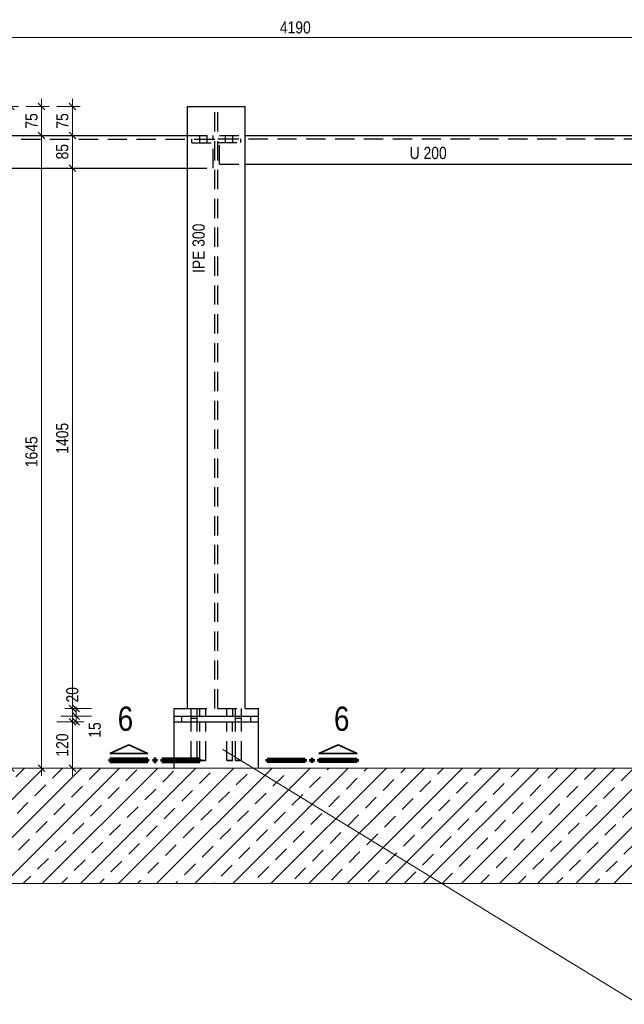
# Model space of a CAD drawing. Header units: millimetres. Extents: x 0 to 91, y -53.4 to 42.
# Tile 167 of 180: x 31.2 to 39, y 19.2 to 32. Entities that reach past the tile are written whole.
import ezdxf

# ---------------------------------------------------------------- set-up
doc = ezdxf.new("R2010")
doc.units = ezdxf.units.MM
doc.linetypes.add('HIDDENX2', pattern=[0.75, 0.5, -0.25])
doc.layers.add('Schraffuren', color=7, linetype='Continuous', lineweight=20)
doc.layers.add('Text', color=7, linetype='Continuous', lineweight=20)
doc.styles.add('Arial Narrow', font='ARIALN.TTF')
doc.dimstyles.new('Arch_Strakon_dimstyle', dxfattribs={"dimtxt": 1, "dimasz": 1, "dimexe": 1.25, "dimexo": 0.0625, "dimgap": 1, "dimtad": 0, "dimdec": 5, "dimzin": 12, "dimdsep": 46, "dimtxsty": 'Arial Narrow', "dimblk": 'Arrowhead_Tick', "dimsah": 1, "dimcen": 0, "dimse1": 1, "dimse2": 1, "dimclrd": 6, "dimclrt": 2, "dimazin": 0, "dimtfac": 1, "dimtdec": 4, "dimtmove": 0, "dimatfit": 3, "dimldrblk": 'NONE', "dimfxl": 1, "dimtvp": 1, "dimtolj": 1, "dimtzin": 0, "dimlwd": 13, "dimarcsym": 2})

# ---------------------------------------------------------------- blocks, each defined once
blk = doc.blocks.new('Arrowhead_Tick')
at = {"color": 0, "linetype": 'Continuous', "lineweight": -2}
for p, q in [((0, 20), (0, -10)), ((-1, 0), (0, 0)), ((10, 0), (0, 0))]:
    blk.add_line(p, q, dxfattribs=at)
at = {"color": 2, "linetype": 'Continuous', "lineweight": 35}
blk.add_line((4.4, 4.4), (-4.4, -4.4), dxfattribs=at)
blk = doc.blocks.new('*D471')
at = {"color": 6, "linetype": 'Continuous', "lineweight": 13}
blk.add_line((24.28, 31.813), (45.21, 31.813), dxfattribs=at)
at = {"layer": 'Defpoints', "color": 0}
for p in [(45.22, 31.813), (24.27, 31.043), (45.22, 31.043)]:
    blk.add_point(p, dxfattribs=at)
at = {"color": 6, "lineweight": 13, "xscale": 0.01, "yscale": 0.01, "zscale": 0.01}
blk.add_blockref('Arrowhead_Tick', (45.22, 31.813), dxfattribs=at)
at = {"color": 6, "lineweight": 13, "xscale": 0.01, "yscale": 0.01, "zscale": 0.01, "rotation": 180}
blk.add_blockref('Arrowhead_Tick', (24.27, 31.813), dxfattribs=at)
at = {"color": 2, "lineweight": 35, "insert": (34.745, 31.943), "char_height": 0.1575, "attachment_point": 5, "style": 'Arial Narrow'}
blk.add_mtext('\\A1;4190', dxfattribs=at)
blk = doc.blocks.new('_None')
blk = doc.blocks.new('*D655')
at = {"color": 6, "linetype": 'Continuous', "lineweight": 13}
blk.add_line((31.849, 22.326), (31.849, 22.906), dxfattribs=at)
at = {"layer": 'Defpoints', "color": 0}
for p in [(31.849, 22.916), (33.169, 22.916), (21.367, 22.316)]:
    blk.add_point(p, dxfattribs=at)
at = {"color": 6, "lineweight": 13, "xscale": 0.01, "yscale": 0.01, "zscale": 0.01}
for p, rotation in [((31.849, 22.916), 90), ((31.849, 22.316), 270)]:
    blk.add_blockref('Arrowhead_Tick', p, dxfattribs=dict(at, rotation=rotation))
at = {"color": 2, "lineweight": 35, "insert": (31.718, 22.616), "char_height": 0.1575, "attachment_point": 5, "rotation": 90, "style": 'Arial Narrow'}
blk.add_mtext('\\A1;120', dxfattribs=at)
blk = doc.blocks.new('*D656')
at = {"color": 6, "linetype": 'Continuous', "lineweight": 13}
for p, q in [((31.899, 23.001), (31.899, 23.011)), ((31.899, 22.916), (31.899, 22.991)), ((31.899, 22.906), (31.899, 22.896))]:
    blk.add_line(p, q, dxfattribs=at)
at = {"layer": 'Defpoints', "color": 0}
for p in [(31.899, 22.991), (33.169, 22.991), (33.169, 22.916)]:
    blk.add_point(p, dxfattribs=at)
at = {"color": 6, "lineweight": 13, "xscale": 0.01, "yscale": 0.01, "zscale": 0.01}
for p, rotation in [((31.899, 22.916), 90), ((31.899, 22.991), 270)]:
    blk.add_blockref('Arrowhead_Tick', p, dxfattribs=dict(at, rotation=rotation))
at = {"color": 2, "lineweight": 35, "insert": (32.14, 22.811), "char_height": 0.1575, "attachment_point": 5, "rotation": 90, "style": 'Arial Narrow'}
blk.add_mtext('\\A1;15', dxfattribs=at)
blk = doc.blocks.new('*D657')
at = {"color": 6, "linetype": 'Continuous', "lineweight": 13}
for p, q in [((31.899, 23.101), (31.899, 23.111)), ((31.899, 22.991), (31.899, 23.091)), ((31.899, 22.981), (31.899, 22.971))]:
    blk.add_line(p, q, dxfattribs=at)
at = {"layer": 'Defpoints', "color": 0}
for p in [(31.899, 23.091), (33.169, 23.091), (33.169, 22.991)]:
    blk.add_point(p, dxfattribs=at)
at = {"color": 6, "lineweight": 13, "xscale": 0.01, "yscale": 0.01, "zscale": 0.01}
for p, rotation in [((31.899, 22.991), 90.00000000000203), ((31.899, 23.091), 270.000000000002)]:
    blk.add_blockref('Arrowhead_Tick', p, dxfattribs=dict(at, rotation=rotation))
at = {"color": 2, "lineweight": 35, "insert": (31.849, 23.269), "char_height": 0.1575, "attachment_point": 5, "rotation": 90, "style": 'Arial Narrow'}
blk.add_mtext('\\A1;20', dxfattribs=at)
blk = doc.blocks.new('*D658')
at = {"color": 6, "linetype": 'Continuous', "lineweight": 13}
blk.add_line((31.849, 23.101), (31.849, 30.105), dxfattribs=at)
at = {"layer": 'Defpoints', "color": 0}
for p in [(31.849, 30.115), (33.344, 30.115), (33.169, 23.091)]:
    blk.add_point(p, dxfattribs=at)
at = {"color": 6, "lineweight": 13, "xscale": 0.01, "yscale": 0.01, "zscale": 0.01}
for p, rotation in [((31.849, 30.115), 90), ((31.849, 23.091), 270)]:
    blk.add_blockref('Arrowhead_Tick', p, dxfattribs=dict(at, rotation=rotation))
at = {"color": 2, "lineweight": 35, "insert": (31.718, 26.603), "char_height": 0.1575, "attachment_point": 5, "rotation": 90, "style": 'Arial Narrow'}
blk.add_mtext('\\A1;1405', dxfattribs=at)
blk = doc.blocks.new('*D659')
at = {"color": 6, "linetype": 'Continuous', "lineweight": 13}
blk.add_line((31.849, 30.125), (31.849, 30.53), dxfattribs=at)
at = {"layer": 'Defpoints', "color": 0}
for p in [(31.849, 30.54), (33.344, 30.54), (33.344, 30.115)]:
    blk.add_point(p, dxfattribs=at)
at = {"color": 6, "lineweight": 13, "xscale": 0.01, "yscale": 0.01, "zscale": 0.01}
for p, rotation in [((31.849, 30.54), 90), ((31.849, 30.115), 270)]:
    blk.add_blockref('Arrowhead_Tick', p, dxfattribs=dict(at, rotation=rotation))
at = {"color": 2, "lineweight": 35, "insert": (31.718, 30.328), "char_height": 0.1575, "attachment_point": 5, "rotation": 90, "style": 'Arial Narrow'}
blk.add_mtext('\\A1;85', dxfattribs=at)
blk = doc.blocks.new('*D660')
at = {"color": 6, "linetype": 'Continuous', "lineweight": 13}
blk.add_line((31.849, 30.55), (31.849, 30.905), dxfattribs=at)
at = {"layer": 'Defpoints', "color": 0}
for p in [(31.849, 30.915), (33.344, 30.915), (33.344, 30.54)]:
    blk.add_point(p, dxfattribs=at)
at = {"color": 6, "lineweight": 13, "xscale": 0.01, "yscale": 0.01, "zscale": 0.01}
for p, rotation in [((31.849, 30.915), 90), ((31.849, 30.54), 270)]:
    blk.add_blockref('Arrowhead_Tick', p, dxfattribs=dict(at, rotation=rotation))
at = {"color": 2, "lineweight": 35, "insert": (31.719, 30.728), "char_height": 0.1575, "attachment_point": 5, "rotation": 90, "style": 'Arial Narrow'}
blk.add_mtext('\\A1;75', dxfattribs=at)
blk = doc.blocks.new('*D661')
at = {"color": 6, "linetype": 'Continuous', "lineweight": 13}
blk.add_line((31.049, 22.326), (31.049, 30.905), dxfattribs=at)
at = {"layer": 'Defpoints', "color": 0}
for p in [(31.049, 30.915), (33.344, 30.915), (33.169, 22.316)]:
    blk.add_point(p, dxfattribs=at)
at = {"color": 6, "lineweight": 13, "xscale": 0.01, "yscale": 0.01, "zscale": 0.01}
for p, rotation in [((31.049, 30.915), 90), ((31.049, 22.316), 270)]:
    blk.add_blockref('Arrowhead_Tick', p, dxfattribs=dict(at, rotation=rotation))
at = {"color": 2, "lineweight": 35, "insert": (30.918, 26.616), "char_height": 0.1575, "attachment_point": 5, "rotation": 90, "style": 'Arial Narrow'}
blk.add_mtext('\\A1;1720', dxfattribs=at)
blk = doc.blocks.new('*D681')
at = {"color": 6, "linetype": 'Continuous', "lineweight": 13}
blk.add_line((31.449, 22.326), (31.449, 30.53), dxfattribs=at)
at = {"layer": 'Defpoints', "color": 0}
for p in [(31.449, 30.54), (33.344, 30.54), (33.169, 22.316)]:
    blk.add_point(p, dxfattribs=at)
at = {"color": 6, "lineweight": 13, "xscale": 0.01, "yscale": 0.01, "zscale": 0.01}
for p, rotation in [((31.449, 30.54), 90), ((31.449, 22.316), 270)]:
    blk.add_blockref('Arrowhead_Tick', p, dxfattribs=dict(at, rotation=rotation))
at = {"color": 2, "lineweight": 35, "insert": (31.318, 26.428), "char_height": 0.1575, "attachment_point": 5, "rotation": 90, "style": 'Arial Narrow'}
blk.add_mtext('\\A1;1645', dxfattribs=at)
blk = doc.blocks.new('*D682')
at = {"color": 6, "linetype": 'Continuous', "lineweight": 13}
blk.add_line((31.449, 30.55), (31.449, 30.905), dxfattribs=at)
at = {"layer": 'Defpoints', "color": 0}
for p in [(31.449, 30.915), (33.344, 30.915), (33.344, 30.54)]:
    blk.add_point(p, dxfattribs=at)
at = {"color": 6, "lineweight": 13, "xscale": 0.01, "yscale": 0.01, "zscale": 0.01}
for p, rotation in [((31.449, 30.915), 90), ((31.449, 30.54), 270)]:
    blk.add_blockref('Arrowhead_Tick', p, dxfattribs=dict(at, rotation=rotation))
at = {"color": 2, "lineweight": 35, "insert": (31.319, 30.728), "char_height": 0.1575, "attachment_point": 5, "rotation": 90, "style": 'Arial Narrow'}
blk.add_mtext('\\A1;75', dxfattribs=at)

msp = doc.modelspace()

# ---------------------------------------------------------------- hatches: boundary and pattern name
at = {"layer": 'Schraffuren', "lineweight": 13}
h = msp.add_hatch(dxfattribs=at)
h.set_pattern_fill('bB', color=6, scale=0.01, angle=45, style=0, pattern_type=2)
h.set_pattern_definition([(45, (0, 0), (-0.2474874, 0.2474874), [0.2, -0.125]), (45, (-0.12374, 0.12374), (-0.2474874, 0.2474874), [])])
h.paths.add_polyline_path([(47.908308, 22.3160367), (47.908308, 20.8160367), (21.3670882, 20.8160367), (21.3670882, 22.3160367)])

# ---------------------------------------------------------------- linework, layer by layer
at = {"color": 3, "linetype": 'Continuous', "lineweight": 25}
for p, q in [((33.3442771, 30.9153041), (34.0942771, 30.9153041)), ((33.3442771, 23.0910535), (33.3442771, 30.9153041)), ((34.0942771, 23.0910535), (34.0942771, 30.9153041)), ((23.6170882, 30.5403041), (33.3442771, 30.5403041)), ((34.0942771, 30.5403041), (44.8441214, 30.5403041)), ((23.6170882, 30.1153041), (33.3442771, 30.1153041)), ((34.0942771, 30.1653041), (44.8441214, 30.1653041)), ((33.1691172, 22.9910367), (33.1691172, 23.0910535)), ((33.1692771, 23.0910535), (33.3442771, 23.0910535)), ((34.0942771, 23.0910535), (34.2692771, 23.0910535)), ((34.2690249, 22.9910367), (34.2690249, 23.0910535)), ((33.1691172, 22.9910535), (34.2691172, 22.9910535)), ((33.1691172, 22.9160367), (33.1691172, 22.9910367)), ((33.1691172, 22.9160535), (34.2690249, 22.9160535)), ((33.1691172, 22.3160367), (33.1691172, 22.9160367)), ((34.2690249, 22.9160367), (34.2690249, 22.9910367)), ((34.2690249, 22.3160367), (34.2690249, 22.9160367))]:
    msp.add_line(p, q, dxfattribs=at)
at = {"color": 3, "linetype": 'HIDDENX2', "lineweight": 25, "ltscale": 0.5}
for p, q in [((33.7015271, 23.0910535), (33.7015271, 30.9153041)), ((33.7370271, 23.0910535), (33.7370271, 30.9153041)), ((23.3077909, 30.4928041), (33.6765271, 30.4928041)), ((33.3442771, 30.5403041), (33.6765271, 30.5403041)), ((33.4015271, 30.4428041), (33.4015271, 30.4928041)), ((33.5040271, 30.4928041), (33.5040271, 30.5403041)), ((33.5040271, 30.4428041), (33.5040271, 30.4928041)), ((33.5990271, 30.4928041), (33.5990271, 30.5403041)), ((33.5990271, 30.4428041), (33.5990271, 30.4928041)), ((33.6765271, 30.1153041), (33.6765271, 30.5403041)), ((33.6765271, 30.4928041), (33.7015271, 30.4928041)), ((33.7370271, 30.4978041), (33.7620271, 30.4978041)), ((33.7620271, 30.5403041), (34.0942771, 30.5403041)), ((33.7620271, 30.1653041), (33.7620271, 30.5403041)), ((33.7620271, 30.4978041), (45.2263714, 30.4978041)), ((33.8395271, 30.4978041), (33.8395271, 30.5403041)), ((33.8395271, 30.4478041), (33.8395271, 30.4978041)), ((33.9345271, 30.4978041), (33.9345271, 30.5403041)), ((33.9345271, 30.4478041), (33.9345271, 30.4978041)), ((34.0370271, 30.4478041), (34.0370271, 30.4978041)), ((33.4015271, 30.4428041), (33.7015271, 30.4428041)), ((33.7370271, 30.4478041), (34.0370271, 30.4478041)), ((33.3442771, 30.1153041), (33.6765271, 30.1153041)), ((33.7620271, 30.1653041), (34.0942771, 30.1653041)), ((33.3442771, 23.0910535), (33.7015271, 23.0910535)), ((33.3915974, 22.9910367), (33.3915974, 23.0910535)), ((33.4715974, 22.9910367), (33.4715974, 23.0910535)), ((33.5040271, 22.9910535), (33.5040271, 23.0910535)), ((33.5841168, 22.9910535), (33.5841168, 23.0910535)), ((33.7370271, 23.0910535), (34.0942771, 23.0910535)), ((33.8537056, 22.9910535), (33.8537056, 23.0910535)), ((33.9337056, 22.9910535), (33.9337056, 23.0910535)), ((33.9665974, 22.9910367), (33.9665974, 23.0910535)), ((34.0465974, 22.9910367), (34.0465974, 23.0910535)), ((33.2691172, 22.9160367), (33.2691172, 22.9910367)), ((33.3915974, 22.9660535), (33.3915974, 22.9910367)), ((33.3915974, 22.9660535), (33.3946422, 22.9660535)), ((33.3940982, 22.9160367), (33.394098, 22.9660535)), ((33.3941006, 22.4160584), (33.3940982, 22.9160367)), ((33.3946422, 22.9660535), (33.4033131, 22.9660535)), ((33.4033131, 22.9660535), (33.4162901, 22.9660535)), ((33.4162901, 22.9660535), (33.4315608, 22.9660535)), ((33.4315608, 22.9660535), (33.4469047, 22.9660535)), ((33.4469047, 22.9660535), (33.4598817, 22.9660535)), ((33.4598817, 22.9660535), (33.4685526, 22.9660535)), ((33.4685526, 22.9660535), (33.4715974, 22.9660535)), ((33.4690982, 22.9160367), (33.469098, 22.9660535)), ((33.4691005, 22.4160588), (33.4690982, 22.9160367)), ((33.4715974, 22.9660535), (33.4715974, 22.9910367)), ((33.50662, 22.4160584), (33.5066176, 22.9160367)), ((33.5816199, 22.4160588), (33.5816176, 22.9160367)), ((33.8562088, 22.4160584), (33.8562065, 22.9160367)), ((33.9312088, 22.4160588), (33.9312064, 22.9160367)), ((33.9665974, 22.9660535), (33.9665974, 22.9910367)), ((33.9665974, 22.9660535), (33.9696422, 22.9660535)), ((33.9690982, 22.9160367), (33.969098, 22.9660535)), ((33.9691006, 22.4160584), (33.9690982, 22.9160367)), ((33.9696422, 22.9660535), (33.9783131, 22.9660535)), ((33.9783131, 22.9660535), (33.9912901, 22.9660535)), ((33.9912901, 22.9660535), (34.0065608, 22.9660535)), ((34.0065608, 22.9660535), (34.0219047, 22.9660535)), ((34.0219047, 22.9660535), (34.0348817, 22.9660535)), ((34.0348817, 22.9660535), (34.0435526, 22.9660535)), ((34.0435526, 22.9660535), (34.0465974, 22.9660535)), ((34.0440982, 22.9160367), (34.044098, 22.9660535)), ((34.0441005, 22.4160588), (34.0440982, 22.9160367)), ((34.0465974, 22.9660535), (34.0465974, 22.9910367)), ((34.1691172, 22.9160367), (34.1691172, 22.9910367)), ((33.3969693, 22.4160582), (33.3941006, 22.4160584)), ((33.3969409, 22.4160119), (33.3941006, 22.4160117)), ((33.4050578, 22.4160428), (33.3969409, 22.4160426)), ((33.3969693, 22.4160688), (33.4051104, 22.4160687)), ((33.4172156, 22.4160431), (33.4050578, 22.4160428)), ((33.4051104, 22.4160617), (33.4172843, 22.4160617)), ((33.4316377, 22.4160434), (33.4172156, 22.4160431)), ((33.4172843, 22.4160617), (33.4315634, 22.4160616)), ((33.4315634, 22.4160616), (33.4459169, 22.4160616)), ((33.4459855, 22.4160438), (33.4316377, 22.4160434)), ((33.4459169, 22.4160616), (33.4580908, 22.4160615)), ((33.4581433, 22.4160441), (33.4459855, 22.4160438)), ((33.4580908, 22.4160679), (33.4662318, 22.4160678)), ((33.4662603, 22.4160443), (33.4581433, 22.4160441)), ((33.4691005, 22.4160537), (33.4662318, 22.4160539)), ((33.4691006, 22.4160171), (33.4662603, 22.4160169)), ((33.5094887, 22.4160512), (33.50662, 22.4160514)), ((33.5094603, 22.41602), (33.50662, 22.4160198)), ((33.5175772, 22.4160456), (33.5094603, 22.4160454)), ((33.5094887, 22.4160671), (33.5176297, 22.416067)), ((33.529735, 22.4160459), (33.5175772, 22.4160456)), ((33.5176297, 22.4160613), (33.5298037, 22.4160612)), ((33.5441571, 22.4160462), (33.529735, 22.4160459)), ((33.5298037, 22.4160612), (33.5440828, 22.4160612)), ((33.5440828, 22.4160612), (33.5584362, 22.4160611)), ((33.5585049, 22.4160466), (33.5441571, 22.4160462)), ((33.5584362, 22.4160611), (33.5706102, 22.416061)), ((33.5706627, 22.4160469), (33.5585049, 22.4160466)), ((33.5706102, 22.4160662), (33.5787512, 22.416066)), ((33.5787796, 22.4160471), (33.5706627, 22.4160469)), ((33.5816199, 22.4160467), (33.5787512, 22.4160469)), ((33.5816199, 22.4160253), (33.5787796, 22.4160251)), ((33.8590491, 22.4160454), (33.8562088, 22.4160452)), ((33.8590776, 22.4160294), (33.8562088, 22.4160296)), ((33.867166, 22.4160542), (33.8590491, 22.416054)), ((33.8590776, 22.4160617), (33.8672186, 22.4160616)), ((33.8793238, 22.4160545), (33.867166, 22.4160542)), ((33.8672186, 22.4160598), (33.8793925, 22.4160597)), ((33.893746, 22.4160549), (33.8793238, 22.4160545)), ((33.8793925, 22.4160597), (33.8936716, 22.4160597)), ((33.8936716, 22.4160597), (33.9080251, 22.4160596)), ((33.9080938, 22.4160553), (33.893746, 22.4160549)), ((33.9080251, 22.4160596), (33.920199, 22.4160596)), ((33.9202516, 22.4160556), (33.9080938, 22.4160553)), ((33.920199, 22.4160608), (33.92834, 22.4160607)), ((33.9283685, 22.4160558), (33.9202516, 22.4160556)), ((33.9312088, 22.4160249), (33.92834, 22.4160251)), ((33.9312088, 22.4160506), (33.9283685, 22.4160504)), ((33.9719409, 22.4160535), (33.9691006, 22.4160533)), ((33.9719693, 22.4160224), (33.9691006, 22.4160225)), ((33.9800578, 22.416057), (33.9719409, 22.4160568)), ((33.9719693, 22.41606), (33.9801104, 22.4160599)), ((33.9922156, 22.4160573), (33.9800578, 22.416057)), ((33.9801104, 22.4160593), (33.9922843, 22.4160592)), ((34.0066377, 22.4160577), (33.9922156, 22.4160573)), ((33.9922843, 22.4160592), (34.0065634, 22.4160592)), ((34.0065634, 22.4160592), (34.0209169, 22.4160591)), ((34.0209855, 22.4160581), (34.0066377, 22.4160577)), ((34.0209169, 22.4160591), (34.0330908, 22.4160591)), ((34.0331433, 22.4160584), (34.0209855, 22.4160581)), ((34.0330908, 22.4160591), (34.0412318, 22.4160589)), ((34.0412603, 22.4160586), (34.0331433, 22.4160584)), ((34.0441005, 22.4160179), (34.0412318, 22.416018)), ((34.0441005, 22.4160588), (34.0412603, 22.4160586))]:
    msp.add_line(p, q, dxfattribs=at)
at = {"color": 2, "linetype": 'Continuous', "lineweight": 35}
for p, q in [((32.5837319, 22.6191196), (32.3362286, 22.5066203)), ((32.8312295, 22.5066203), (32.5837319, 22.6191196)), ((35.0527009, 22.5066203), (35.3001985, 22.6191196)), ((35.3001985, 22.6191196), (35.5477018, 22.5066203)), ((32.3362286, 22.5066203), (32.8312295, 22.5066203)), ((35.5477018, 22.5066203), (35.0527009, 22.5066203))]:
    msp.add_line(p, q, dxfattribs=at)
at = {"color": 5, "linetype": 'Continuous', "lineweight": 18}
msp.add_line((39.2082144, 19.2456031), (33.8029276, 22.5579338), dxfattribs=at)
at = {"color": 1, "linetype": 'Continuous', "lineweight": 70}
for p, q in [((32.8312295, 22.4316196), (32.3362286, 22.4316196)), ((32.3362286, 22.4316196), (32.3362286, 22.4016246)), ((32.3362286, 22.4016246), (32.8312295, 22.4016246)), ((32.8312295, 22.4016246), (32.8312295, 22.4316196)), ((32.936229, 22.4316196), (32.9062302, 22.4316196)), ((32.9062302, 22.4316196), (32.9062302, 22.4016246)), ((32.9062302, 22.4016246), (32.936229, 22.4016246)), ((32.936229, 22.4016246), (32.936229, 22.4316196)), ((33.5062306, 22.4316196), (33.0112298, 22.4316196)), ((33.0112298, 22.4316196), (33.0112298, 22.4016246)), ((33.0112298, 22.4016246), (33.5062306, 22.4016246)), ((33.5062306, 22.4016246), (33.5062306, 22.4316196)), ((34.3776998, 22.4016246), (34.3776998, 22.4316196)), ((34.3776998, 22.4316196), (34.8727006, 22.4316196)), ((34.8727006, 22.4016246), (34.3776998, 22.4016246)), ((34.8727006, 22.4316196), (34.8727006, 22.4016246)), ((34.9477014, 22.4016246), (34.9477014, 22.4316196)), ((34.9477014, 22.4316196), (34.9777002, 22.4316196)), ((34.9777002, 22.4016246), (34.9477014, 22.4016246)), ((34.9777002, 22.4316196), (34.9777002, 22.4016246)), ((35.0527009, 22.4016246), (35.0527009, 22.4316196)), ((35.0527009, 22.4316196), (35.5477018, 22.4316196)), ((35.5477018, 22.4016246), (35.0527009, 22.4016246)), ((35.5477018, 22.4316196), (35.5477018, 22.4016246))]:
    msp.add_line(p, q, dxfattribs=at)
at = {"layer": 'Text', "color": 5, "linetype": 'Continuous', "lineweight": 18}
for p, q in [((21.3670882, 22.3160367), (47.908308, 22.3160367)), ((22.8670882, 20.8162427), (47.908308, 20.8162427))]:
    msp.add_line(p, q, dxfattribs=at)

# ---------------------------------------------------------------- texts
at = {"color": 2, "lineweight": 35, "style": 'Arial Narrow'}
msp.add_text('U 200', height=0.1575, dxfattribs=at).set_placement((36.2307347, 30.2329309))
msp.add_text('IPE 300', height=0.1575, rotation=90, dxfattribs=at).set_placement((33.5671124, 28.7513782))
at = {"color": 1, "lineweight": 70, "style": 'Arial Narrow'}
for p in [(32.4380185, 22.8006723), (35.2474619, 22.8006723)]:
    msp.add_text('6', height=0.315, dxfattribs=at).set_placement(p)

# ---------------------------------------------------------------- dimensions: what is measured, and where the dimension line sits
at = {"lineweight": 35}
dim = msp.add_linear_dim(base=(45.2198245, 31.8127802), p1=(24.2698245, 31.0431549), p2=(45.2198245, 31.0431549), text='4190', dimstyle='Arch_Strakon_dimstyle', override={"dimscale": 0.01, "dimtxt": 15.75, "dimasz": 1, "dimgap": 5, "dimtad": 1, "dimjust": 0, "dimtih": 0, "dimtoh": 0, "dimdec": 3, "dimdsep": 46, "dimtxsty": 'Arial Narrow', "dimclrd": 6, "dimclrt": 2, "dimtix": 1, "dimtofl": 255, "dimtmove": 0, "dimatfit": 2, "dimfxl": 0, "dimfxlon": 0, "dimtvp": 31.746032, "dimlwd": 13}, dxfattribs=at)
dim.commit()
dim.dimension.update_dxf_attribs({"geometry": '*D471', "text_midpoint": (34.7448245, 31.8127802), "dimtype": 160})
for base, p1, p2, text, override, picture, middle in [((31.0487757, 30.9153041), (33.1691172, 22.3160367), (33.3442771, 30.9153041), '1720', {"dimscale": 0.01, "dimtxt": 15.75, "dimasz": 1, "dimgap": 5, "dimtad": 1, "dimjust": 0, "dimtih": 0, "dimtoh": 0, "dimdec": 3, "dimdsep": 46, "dimtxsty": 'Arial Narrow', "dimclrd": 6, "dimclrt": 2, "dimtix": 1, "dimtofl": 255, "dimtmove": 0, "dimatfit": 2, "dimfxl": 0, "dimfxlon": 0, "dimtvp": 31.746032, "dimlwd": 13}, '*D661', (31.0487757, 26.6156704)), ((31.4487757, 30.9153041), (33.3442771, 30.5403041), (33.3442771, 30.9153041), '75', {"dimscale": 0.01, "dimtxt": 15.75, "dimasz": 1, "dimgap": 5, "dimtad": 1, "dimjust": 0, "dimtih": 0, "dimtoh": 0, "dimdec": 3, "dimdsep": 46, "dimtxsty": 'Arial Narrow', "dimclrd": 6, "dimclrt": 2, "dimtix": 1, "dimtofl": 255, "dimtmove": 0, "dimatfit": 2, "dimfxl": 0, "dimfxlon": 0, "dimtvp": 31.746032, "dimlwd": 13}, '*D682', (31.4487757, 30.7278041)), ((31.8487757, 30.9153041), (33.3442771, 30.5403041), (33.3442771, 30.9153041), '75', {"dimscale": 0.01, "dimtxt": 15.75, "dimasz": 1, "dimgap": 5, "dimtad": 1, "dimjust": 0, "dimtih": 0, "dimtoh": 0, "dimdec": 4, "dimdsep": 46, "dimtxsty": 'Arial Narrow', "dimclrd": 6, "dimclrt": 2, "dimtix": 1, "dimtofl": 255, "dimtmove": 0, "dimatfit": 2, "dimfxl": 0, "dimfxlon": 0, "dimtvp": 31.746032, "dimlwd": 13}, '*D660', (31.8487757, 30.7278041)), ((31.4487757, 30.5403041), (33.1691172, 22.3160367), (33.3442771, 30.5403041), '1645', {"dimscale": 0.01, "dimtxt": 15.75, "dimasz": 1, "dimgap": 5, "dimtad": 1, "dimjust": 0, "dimtih": 0, "dimtoh": 0, "dimdec": 3, "dimdsep": 46, "dimtxsty": 'Arial Narrow', "dimclrd": 6, "dimclrt": 2, "dimtix": 1, "dimtofl": 255, "dimtmove": 0, "dimatfit": 2, "dimfxl": 0, "dimfxlon": 0, "dimtvp": 31.746032, "dimlwd": 13}, '*D681', (31.4487757, 26.4281704)), ((31.8487757, 30.5403041), (33.3442771, 30.1153041), (33.3442771, 30.5403041), '85', {"dimscale": 0.01, "dimtxt": 15.75, "dimasz": 1, "dimgap": 5, "dimtad": 1, "dimjust": 0, "dimtih": 0, "dimtoh": 0, "dimdec": 4, "dimdsep": 46, "dimtxsty": 'Arial Narrow', "dimclrd": 6, "dimclrt": 2, "dimtix": 1, "dimtofl": 255, "dimtmove": 0, "dimatfit": 2, "dimfxl": 0, "dimfxlon": 0, "dimtvp": 31.746032, "dimlwd": 13}, '*D659', (31.8487757, 30.3278041)), ((31.8487757, 30.1153041), (33.1692771, 23.0910535), (33.3442771, 30.1153041), '1405', {"dimscale": 0.01, "dimtxt": 15.75, "dimasz": 1, "dimgap": 5, "dimtad": 1, "dimjust": 0, "dimtih": 0, "dimtoh": 0, "dimdec": 3, "dimdsep": 46, "dimtxsty": 'Arial Narrow', "dimclrd": 6, "dimclrt": 2, "dimtix": 1, "dimtofl": 255, "dimtmove": 0, "dimatfit": 2, "dimfxl": 0, "dimfxlon": 0, "dimtvp": 31.746032, "dimlwd": 13}, '*D658', (31.8487757, 26.6031788)), ((31.8987757, 23.0910535), (33.1691172, 22.9910535), (33.1692771, 23.0910535), '20', {"dimscale": 0.01, "dimtxt": 15.75, "dimasz": 1, "dimgap": 5, "dimtad": 1, "dimjust": 4, "dimtih": 0, "dimtoh": 0, "dimdec": 4, "dimdsep": 46, "dimtxsty": 'Arial Narrow', "dimclrd": 6, "dimclrt": 2, "dimtix": 0, "dimtofl": 255, "dimtmove": 2, "dimatfit": 2, "dimfxl": 0, "dimfxlon": 0, "dimtvp": 31.746032, "dimlwd": 13}, '*D657', (31.8487757, 23.2690285)), ((31.8487757, 22.9160367), (21.3670882, 22.3160367), (33.1691172, 22.9160367), '120', {"dimscale": 0.01, "dimtxt": 15.75, "dimasz": 1, "dimgap": 5, "dimtad": 1, "dimjust": 0, "dimtih": 0, "dimtoh": 0, "dimdec": 4, "dimdsep": 46, "dimtxsty": 'Arial Narrow', "dimclrd": 6, "dimclrt": 2, "dimtix": 1, "dimtofl": 255, "dimtmove": 0, "dimatfit": 2, "dimfxl": 0, "dimfxlon": 0, "dimtvp": 31.746032, "dimlwd": 13}, '*D655', (31.8487757, 22.6160367)), ((31.8987757, 22.9910535), (33.1691172, 22.9160367), (33.1691172, 22.9910535), '15', {"dimscale": 0.01, "dimtxt": 15.75, "dimasz": 1, "dimgap": 5, "dimtad": 0, "dimjust": 0, "dimtih": 0, "dimtoh": 0, "dimdec": 4, "dimdsep": 46, "dimtxsty": 'Arial Narrow', "dimclrd": 6, "dimclrt": 2, "dimtix": 0, "dimtofl": 255, "dimtmove": 2, "dimatfit": 2, "dimfxl": 0, "dimfxlon": 0, "dimtvp": 31.746032, "dimlwd": 13}, '*D656', (32.1401578, 22.8113879))]:
    dim = msp.add_linear_dim(base=base, p1=p1, p2=p2, angle=90, text=text, dimstyle='Arch_Strakon_dimstyle', override=override, dxfattribs=at)
    dim.commit()
    dim.dimension.update_dxf_attribs({"geometry": picture, "text_midpoint": middle, "dimtype": 160})

doc.saveas('drawing.dxf')
